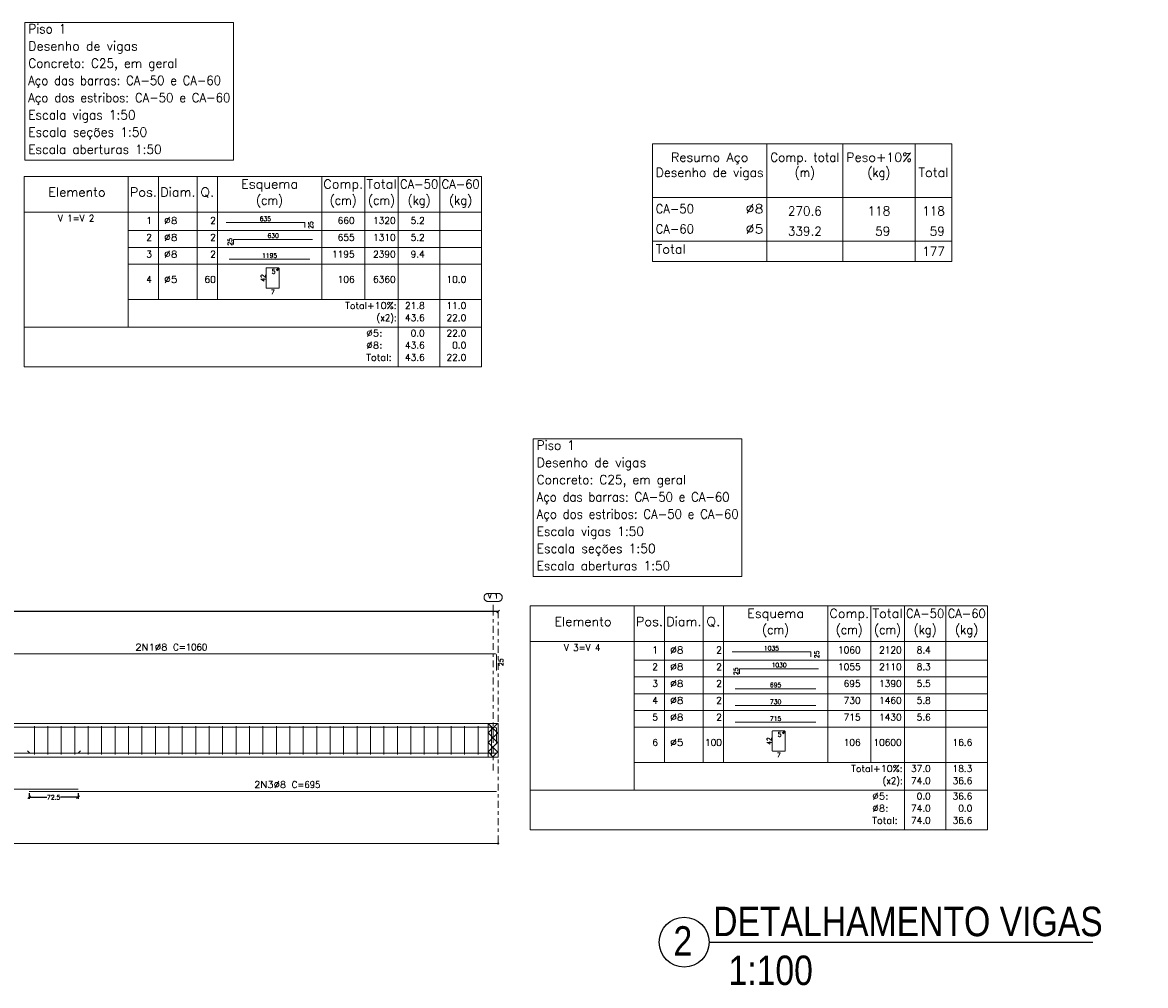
# Model space of a CAD drawing. Header units: metres. Extents: x 1291 to 1934, y 203 to 622.
# Tile 3 of 39: x 1322 to 1356, y 214 to 243. Entities that reach past the tile are written whole.
import ezdxf
from ezdxf.enums import TextEntityAlignment as Align

# ---------------------------------------------------------------- set-up
doc = ezdxf.new("R2010")
doc.units = ezdxf.units.M
doc.linetypes.add('CYPE_RAYAPUNTO', pattern=[0.4125, 0.2025, -0.105, 0, -0.105])
for name, color, linetype, lineweight in [('ARM_LONGITUDINAL_Ø8', 32, 'Continuous', 9), ('ARM_TRANSVERSAL_Ø5', 151, 'Continuous', 9), ('DETALHES_TABELA', 7, 'Continuous', 9), ('ELE_CONT_NOS', 122, 'Continuous', 9), ('ELE_CONT_VIG_CONCRETO', 2, 'Continuous', 9), ('ELE_COT_COT_ANCORAGENS', 3, 'Continuous', 0), ('ELE_COT_COT_ARM', 3, 'Continuous', 0), ('ELE_COT_COT_EST', 3, 'Continuous', 0), ('ELE_COT_COT_LIN_APOIOS', 2, 'CYPE_RAYAPUNTO', 0), ('ELE_REF_COT_LIN_AUX_COTA', 2, 'CYPE_RAYAPUNTO', 9), ('ELE_REF_REF_REFERENCIA', 3, 'Continuous', 9), ('ELE_REF_TEXTO_REF_REFERENCIA', 3, 'Continuous', 9), ('L1', 122, 'Continuous', 0), ('POR_ARM_LONG_ARM_TEXTOS', 3, 'Continuous', 9), ('POR_ARM_LONG_TXT_COMP', 3, 'Continuous', 9), ('TAB_MED_LINHAS', 1, 'Continuous', 9), ('TAB_MED_TEXTOS', 1, 'Continuous', 9), ('TABELAS', 1, 'Continuous', 0), ('Texto', 7, 'Continuous', 9), ('TEXTO_TABELAS', 1, 'Continuous', 0), ('TEXTOS_COTAS_DETALHES_TABELA', 1, 'Continuous', 0)]:
    doc.layers.add(name, color=color, linetype=linetype, lineweight=lineweight)
doc.layers.add('COBOGO', color=250, linetype='Continuous')
doc.styles.add('ARIAL', font='swissc.ttf')
doc.styles.add('CYPETXT', font='romans__.ttf', dxfattribs={"height": 0.2})
doc.styles.add('CYPETXT_0.2', font='romans__.ttf', dxfattribs={"height": 0.133333})
doc.dimstyles.new('cype_oblique', dxfattribs={"dimtxt": 0.18, "dimasz": 0.18, "dimexe": 0.05, "dimexo": 0.05, "dimgap": 0, "dimtad": 0, "dimdec": 4, "dimzin": 0, "dimdsep": 46, "dimtxsty": 'CYPETXT_0.2', "dimblk": 'OBLIQUE', "dimtsz": 0.04, "dimcen": 0.09, "dimadec": 0, "dimazin": 0, "dimtfac": 1, "dimtdec": 4, "dimtofl": 0, "dimtmove": 2, "dimatfit": 3, "dimfxl": 1, "dimtolj": 1, "dimtzin": 0, "dimarcsym": 0})

# ---------------------------------------------------------------- blocks, each defined once
blk = doc.blocks.new('*D307')
at = {"layer": 'Defpoints', "color": 0, "transparency": 16777216}
for p in [(1296.388, 225.483), (1296.388, 225.483), (1336.388, 225.483)]:
    blk.add_point(p, dxfattribs=at)
at = {"layer": 'L1', "color": 0, "lineweight": -2, "transparency": 16777216}
for p, q in [((1296.348, 225.443), (1296.428, 225.523)), ((1296.388, 225.483), (1316.277, 225.483)), ((1336.388, 225.483), (1316.498, 225.483)), ((1336.348, 225.443), (1336.428, 225.523))]:
    blk.add_line(p, q, dxfattribs=at)
at = {"layer": 'L1', "color": 0, "transparency": 16777216, "insert": (1316.388, 225.483), "char_height": 0.1333, "attachment_point": 5, "style": 'CYPETXT_0.2'}
blk.add_mtext('\\A1;20', dxfattribs=at)
blk = doc.blocks.new('_OBLIQUE')
at = {"color": 0, "linetype": 'ByBlock'}
blk.add_line((-0.5, -0.5), (0.5, 0.5), dxfattribs=at)
blk = doc.blocks.new('*D312')
at = {"layer": 'Defpoints', "color": 0, "transparency": 16777216}
for p in [(1322.438, 220.132), (1323.887, 220.132), (1323.887, 219.955)]:
    blk.add_point(p, dxfattribs=at)
at = {"layer": 'ELE_COT_COT_ARM', "color": 0, "lineweight": -2, "transparency": 16777216}
for p, q in [((1322.398, 219.915), (1322.478, 219.995)), ((1322.438, 220.082), (1322.438, 219.905)), ((1322.438, 219.955), (1322.957, 219.955)), ((1323.887, 219.955), (1323.368, 219.955)), ((1323.847, 219.915), (1323.927, 219.995)), ((1323.887, 220.082), (1323.887, 219.905))]:
    blk.add_line(p, q, dxfattribs=at)
at = {"layer": 'ELE_COT_COT_ARM', "color": 0, "transparency": 16777216, "insert": (1323.163, 219.955), "char_height": 0.1333, "attachment_point": 5, "style": 'CYPETXT_0.2'}
blk.add_mtext('\\A1;72.5', dxfattribs=at)

msp = doc.modelspace()

# ---------------------------------------------------------------- linework, layer by layer
at = {"layer": 'ARM_LONGITUDINAL_Ø8'}
for p, q in [((1322.45077, 221.26444), (1322.38006, 221.33515)), ((1323.89077, 221.26444), (1323.96148, 221.33515))]:
    msp.add_line(p, q, dxfattribs=at)
for points in [[(1336.33777, 223.72303), (1336.33777, 224.17503), (1336.33412, 224.1934), (1336.32371, 224.20897), (1336.30814, 224.21937), (1336.28977, 224.22303), (1315.63777, 224.22303)], [(1336.33777, 221.54044), (1336.33777, 221.99244), (1336.33412, 222.01081), (1336.32371, 222.02638), (1336.30814, 222.03678), (1336.28977, 222.04044), (1296.48577, 222.04044), (1296.4674, 222.03678), (1296.45183, 222.02638), (1296.44143, 222.01081), (1296.43777, 221.99244), (1296.43777, 221.54044)], [(1336.33777, 221.26444), (1296.43777, 221.26444)], [(1323.88727, 220.19244), (1309.28727, 220.19244)], [(1336.33777, 220.13244), (1322.43777, 220.13244)]]:
    msp.add_lwpolyline(points, dxfattribs=at)
at = {"layer": 'ARM_TRANSVERSAL_Ø5'}
for p, q in [((1322.58777, 222.07244), (1322.58777, 221.23244)), ((1322.98777, 222.07244), (1322.98777, 221.23244)), ((1323.38777, 222.07244), (1323.38777, 221.23244)), ((1323.78777, 222.07244), (1323.78777, 221.23244)), ((1324.18777, 222.07244), (1324.18777, 221.23244)), ((1324.58777, 222.07244), (1324.58777, 221.23244)), ((1324.98777, 222.07244), (1324.98777, 221.23244)), ((1325.38777, 222.07244), (1325.38777, 221.23244)), ((1325.78777, 222.07244), (1325.78777, 221.23244)), ((1326.18777, 222.07244), (1326.18777, 221.23244)), ((1326.58777, 222.07244), (1326.58777, 221.23244)), ((1326.98777, 222.07244), (1326.98777, 221.23244)), ((1327.38777, 222.07244), (1327.38777, 221.23244)), ((1327.78777, 222.07244), (1327.78777, 221.23244)), ((1328.18777, 222.07244), (1328.18777, 221.23244)), ((1328.58777, 222.07244), (1328.58777, 221.23244)), ((1328.98777, 222.07244), (1328.98777, 221.23244)), ((1329.38777, 222.07244), (1329.38777, 221.23244)), ((1329.78777, 222.07244), (1329.78777, 221.23244)), ((1330.18777, 222.07244), (1330.18777, 221.23244)), ((1330.58777, 222.07244), (1330.58777, 221.23244)), ((1330.98777, 222.07244), (1330.98777, 221.23244)), ((1331.38777, 222.07244), (1331.38777, 221.23244)), ((1331.78777, 222.07244), (1331.78777, 221.23244)), ((1332.18777, 222.07244), (1332.18777, 221.23244)), ((1332.58777, 222.07244), (1332.58777, 221.23244)), ((1332.98777, 222.07244), (1332.98777, 221.23244)), ((1333.38777, 222.07244), (1333.38777, 221.23244)), ((1333.78777, 222.07244), (1333.78777, 221.23244)), ((1334.18777, 222.07244), (1334.18777, 221.23244)), ((1334.58777, 222.07244), (1334.58777, 221.23244)), ((1334.98777, 222.07244), (1334.98777, 221.23244)), ((1335.38777, 222.07244), (1335.38777, 221.23244)), ((1335.78777, 222.07244), (1335.78777, 221.23244)), ((1336.18777, 222.07244), (1336.18777, 221.23244))]:
    msp.add_line(p, q, dxfattribs=at)
at = {"layer": 'COBOGO', "color": 0}
msp.add_line((1342.66331, 215.64632), (1354.0748, 215.64632), dxfattribs=at)
msp.add_circle((1341.9215, 215.64632), 0.74181, dxfattribs=at)
at = {"layer": 'DETALHES_TABELA'}
for points in [[(1328.29493, 237.05659), (1330.63661, 237.05659), (1330.63661, 236.90659)], [(1328.51621, 236.40656), (1328.51621, 236.55656), (1330.86093, 236.55656)], [(1328.38716, 235.96247), (1330.78716, 235.96247)], [(1329.81042, 235.61791), (1329.86791, 235.6754), (1329.87014, 235.67811), (1329.87179, 235.6812), (1329.87281, 235.68456), (1329.87315, 235.68805), (1329.87281, 235.69154), (1329.87179, 235.69489), (1329.87014, 235.69798), (1329.86791, 235.70069), (1329.8652, 235.70292), (1329.86211, 235.70457), (1329.85876, 235.70559), (1329.85527, 235.70593), (1329.50262, 235.70593), (1329.49578, 235.70457), (1329.48998, 235.70069), (1329.4861, 235.69489), (1329.48474, 235.68805), (1329.48474, 235.12382), (1329.4861, 235.11698), (1329.48998, 235.11117), (1329.49578, 235.10729), (1329.50262, 235.10593), (1329.85527, 235.10593), (1329.86211, 235.10729), (1329.86791, 235.11117), (1329.87179, 235.11698), (1329.87315, 235.12382), (1329.87315, 235.68805), (1329.87281, 235.69154), (1329.87179, 235.69489), (1329.87014, 235.69798), (1329.86791, 235.70069), (1329.8652, 235.70292), (1329.86211, 235.70457), (1329.85876, 235.70559), (1329.85527, 235.70593), (1329.85178, 235.70559), (1329.84842, 235.70457), (1329.84533, 235.70292), (1329.84262, 235.70069), (1329.78513, 235.6432)], [(1343.34998, 224.28046), (1345.68615, 224.28046), (1345.69158, 224.13046)], [(1343.57132, 223.63044), (1343.57132, 223.78044), (1345.91596, 223.78044)], [(1343.44219, 223.18638), (1345.84219, 223.18638)], [(1343.44219, 222.68638), (1345.84219, 222.68638)], [(1343.44219, 222.18638), (1345.84219, 222.18638)], [(1344.86546, 221.84182), (1344.92295, 221.89931), (1344.92518, 221.90202), (1344.92683, 221.90511), (1344.92785, 221.90847), (1344.92819, 221.91196), (1344.92785, 221.91544), (1344.92683, 221.9188), (1344.92518, 221.92189), (1344.92295, 221.9246), (1344.92024, 221.92683), (1344.91715, 221.92848), (1344.91379, 221.9295), (1344.9103, 221.92984), (1344.55766, 221.92984), (1344.55082, 221.92848), (1344.54501, 221.9246), (1344.54114, 221.9188), (1344.53977, 221.91196), (1344.53977, 221.34773), (1344.54114, 221.34088), (1344.54501, 221.33508), (1344.55082, 221.3312), (1344.55766, 221.32984), (1344.9103, 221.32984), (1344.91715, 221.3312), (1344.92295, 221.33508), (1344.92683, 221.34088), (1344.92819, 221.34773), (1344.92819, 221.91196), (1344.92785, 221.91544), (1344.92683, 221.9188), (1344.92518, 221.92189), (1344.92295, 221.9246), (1344.92024, 221.92683), (1344.91715, 221.92848), (1344.91379, 221.9295), (1344.9103, 221.92984), (1344.90681, 221.9295), (1344.90346, 221.92848), (1344.90037, 221.92683), (1344.89766, 221.9246), (1344.84016, 221.86711)]]:
    msp.add_lwpolyline(points, dxfattribs=at)
at = {"layer": 'ELE_CONT_NOS', "lineweight": 0}
for p, q in [((1336.08777, 221.86959), (1336.37062, 222.15244)), ((1336.38777, 221.85244), (1336.08777, 222.15244)), ((1336.08777, 221.58675), (1336.38777, 221.88675)), ((1336.38777, 221.56959), (1336.08777, 221.86959)), ((1336.38777, 222.13528), (1336.37062, 222.15244)), ((1336.08777, 221.30391), (1336.38777, 221.60391)), ((1336.38777, 221.28675), (1336.08777, 221.58675)), ((1336.23925, 221.15244), (1336.08777, 221.30391)), ((1336.21914, 221.15244), (1336.38777, 221.32107))]:
    msp.add_line(p, q, dxfattribs=at)
at = {"layer": 'ELE_CONT_NOS'}
msp.add_line((1336.38777, 222.15244), (1336.38777, 221.15244), dxfattribs=at)
for points in [[(1336.08777, 222.15244), (1336.38777, 222.15244)], [(1336.08777, 221.15244), (1336.38777, 221.15244)]]:
    msp.add_lwpolyline(points, dxfattribs=at)
at = {"layer": 'ELE_CONT_NOS', "lineweight": 0}
msp.add_lwpolyline([(1336.08777, 222.15244), (1336.08777, 221.15244), (1336.38777, 221.15244), (1336.38777, 222.15244), (1336.08777, 222.15244)], close=True, dxfattribs=at)
at = {"layer": 'ELE_CONT_VIG_CONCRETO'}
for p, q in [((1296.68777, 222.15244), (1336.08777, 222.15244)), ((1296.68777, 221.15244), (1336.08777, 221.15244))]:
    msp.add_line(p, q, dxfattribs=at)
at = {"layer": 'ELE_COT_COT_EST'}
msp.add_lwpolyline([(1296.38777, 218.5831), (1336.38777, 218.5831), (1336.38777, 218.6831)], dxfattribs=at)
msp.add_circle((1336.38777, 218.5831), 0.02, dxfattribs=at)
at = {"layer": 'ELE_COT_COT_LIN_APOIOS'}
msp.add_line((1336.38777, 225.48303), (1336.38777, 218.5831), dxfattribs=at)
at = {"layer": 'ELE_REF_COT_LIN_AUX_COTA'}
for p, q in [((1336.23777, 225.48303), (1336.23777, 225.78303)), ((1336.23777, 220.75244), (1336.23777, 225.48303))]:
    msp.add_line(p, q, dxfattribs=at)
at = {"layer": 'ELE_REF_REF_REFERENCIA'}
msp.add_lwpolyline([(1336.38877, 226.02303), (1336.39679, 226.02276), (1336.40477, 226.02196), (1336.41268, 226.02062), (1336.42048, 226.01876), (1336.42814, 226.01639), (1336.43562, 226.01351), (1336.44289, 226.01013), (1336.44993, 226.00628), (1336.45669, 226.00196), (1336.46314, 225.9972), (1336.46927, 225.99203), (1336.47503, 225.98645), (1336.48041, 225.9805), (1336.48538, 225.97421), (1336.48992, 225.9676), (1336.49401, 225.9607), (1336.49762, 225.95354), (1336.50075, 225.94616), (1336.50339, 225.93858), (1336.5055, 225.93085), (1336.5071, 225.92299), (1336.50817, 225.91504), (1336.50871, 225.90704), (1336.50871, 225.89902), (1336.50817, 225.89102), (1336.5071, 225.88307), (1336.5055, 225.87521), (1336.50339, 225.86747), (1336.50075, 225.8599), (1336.49762, 225.85252), (1336.49401, 225.84536), (1336.48992, 225.83846), (1336.48538, 225.83185), (1336.48041, 225.82555), (1336.47503, 225.8196), (1336.46927, 225.81403), (1336.46314, 225.80885), (1336.45669, 225.80409), (1336.44993, 225.79978), (1336.44289, 225.79593), (1336.43562, 225.79255), (1336.42814, 225.78967), (1336.42048, 225.78729), (1336.41268, 225.78543), (1336.40477, 225.7841), (1336.39679, 225.7833), (1336.38877, 225.78303), (1336.08677, 225.78303), (1336.07876, 225.7833), (1336.07078, 225.7841), (1336.06287, 225.78543), (1336.05507, 225.78729), (1336.04741, 225.78967), (1336.03993, 225.79255), (1336.03265, 225.79593), (1336.02562, 225.79978), (1336.01886, 225.80409), (1336.0124, 225.80885), (1336.00628, 225.81403), (1336.00051, 225.8196), (1335.99514, 225.82555), (1335.99016, 225.83185), (1335.98563, 225.83846), (1335.98154, 225.84536), (1335.97792, 225.85252), (1335.97479, 225.8599), (1335.97216, 225.86747), (1335.97004, 225.87521), (1335.96844, 225.88307), (1335.96738, 225.89102), (1335.96684, 225.89902), (1335.96684, 225.90704), (1335.96738, 225.91504), (1335.96844, 225.92299), (1335.97004, 225.93085), (1335.97216, 225.93858), (1335.97479, 225.94616), (1335.97792, 225.95354), (1335.98154, 225.9607), (1335.98563, 225.9676), (1335.99016, 225.97421), (1335.99514, 225.9805), (1336.00051, 225.98645), (1336.00628, 225.99203), (1336.0124, 225.9972), (1336.01886, 226.00196), (1336.02562, 226.00628), (1336.03265, 226.01013), (1336.03993, 226.01351), (1336.04741, 226.01639), (1336.05507, 226.01876), (1336.06287, 226.02062), (1336.07078, 226.02196), (1336.07876, 226.02276), (1336.08677, 226.02303), (1336.38877, 226.02303)], close=True, dxfattribs=at)
at = {"layer": 'TAB_MED_TEXTOS', "lineweight": 5}
for p, q in [((1322.30508, 243.0093), (1328.51538, 243.0093)), ((1322.30508, 243.0093), (1322.30508, 238.91143)), ((1328.51538, 243.0093), (1328.51538, 238.91143)), ((1322.30508, 238.91143), (1328.51538, 238.91143)), ((1337.43116, 230.61913), (1343.64146, 230.61913)), ((1337.43116, 230.61913), (1337.43116, 226.52126)), ((1343.64146, 230.61913), (1343.64146, 226.52126)), ((1337.43116, 226.52126), (1343.64146, 226.52126))]:
    msp.add_line(p, q, dxfattribs=at)
at = {"layer": 'TABELAS'}
for p, q in [((1344.38373, 235.89942), (1344.38373, 239.39942)), ((1346.63973, 235.89942), (1346.63973, 239.39942)), ((1348.79173, 235.89942), (1348.79173, 239.39942)), ((1322.28116, 237.31447), (1322.28116, 238.42447)), ((1322.28116, 238.42447), (1335.88916, 238.42447)), ((1325.38116, 237.31447), (1325.38116, 238.42447)), ((1326.28516, 237.31447), (1326.28516, 238.42447)), ((1327.43316, 237.31447), (1327.43316, 238.42447)), ((1328.03716, 237.31447), (1328.03716, 238.42447)), ((1331.13716, 237.31447), (1331.13716, 238.42447)), ((1332.42116, 237.31447), (1332.42116, 238.42447)), ((1333.41716, 237.31447), (1333.41716, 238.42447)), ((1334.65316, 237.31447), (1334.65316, 238.42447)), ((1335.88916, 237.31447), (1335.88916, 238.42447)), ((1340.97573, 237.79942), (1349.88773, 237.79942)), ((1322.28116, 237.36447), (1335.88916, 237.36447)), ((1322.28116, 233.99447), (1322.28116, 237.31447)), ((1325.38116, 233.99447), (1325.38116, 237.31447)), ((1326.28516, 234.76447), (1326.28516, 237.31447)), ((1327.43316, 234.76447), (1327.43316, 237.31447)), ((1328.03716, 234.76447), (1328.03716, 237.31447)), ((1331.13716, 234.76447), (1331.13716, 237.31447)), ((1332.42116, 234.76447), (1332.42116, 237.31447)), ((1333.41716, 233.99447), (1333.41716, 237.31447)), ((1334.65316, 233.99447), (1334.65316, 237.31447)), ((1335.88916, 233.99447), (1335.88916, 237.31447)), ((1325.38116, 234.76447), (1335.88916, 234.76447)), ((1322.28116, 233.89447), (1322.28116, 233.99447)), ((1322.28116, 233.94447), (1335.88916, 233.94447)), ((1322.28116, 233.53447), (1322.28116, 233.89447)), ((1325.38116, 233.94447), (1325.38116, 233.99447)), ((1333.41716, 233.89447), (1333.41716, 233.99447)), ((1333.41716, 233.53447), (1333.41716, 233.89447)), ((1334.65316, 233.89447), (1334.65316, 233.99447)), ((1334.65316, 233.53447), (1334.65316, 233.89447)), ((1335.88916, 233.89447), (1335.88916, 233.99447)), ((1335.88916, 233.53447), (1335.88916, 233.89447)), ((1322.28116, 233.17447), (1322.28116, 233.53447)), ((1333.41716, 233.17447), (1333.41716, 233.53447)), ((1334.65316, 233.17447), (1334.65316, 233.53447)), ((1335.88916, 233.17447), (1335.88916, 233.53447)), ((1322.28116, 232.76447), (1322.28116, 233.17447)), ((1333.41716, 232.76447), (1333.41716, 233.17447)), ((1334.65316, 232.76447), (1334.65316, 233.17447)), ((1335.88916, 232.76447), (1335.88916, 233.17447)), ((1322.28116, 232.76447), (1335.88916, 232.76447)), ((1337.33619, 224.53838), (1337.33619, 225.64838)), ((1337.33619, 225.64838), (1350.94419, 225.64838)), ((1340.43619, 224.53838), (1340.43619, 225.64838)), ((1341.34019, 224.53838), (1341.34019, 225.64838)), ((1342.48819, 224.53838), (1342.48819, 225.64838)), ((1343.09219, 224.53838), (1343.09219, 225.64838)), ((1346.19219, 224.53838), (1346.19219, 225.64838)), ((1347.47619, 224.53838), (1347.47619, 225.64838)), ((1348.47219, 224.53838), (1348.47219, 225.64838)), ((1349.70819, 224.53838), (1349.70819, 225.64838)), ((1350.94419, 224.53838), (1350.94419, 225.64838)), ((1337.33619, 224.58838), (1350.94419, 224.58838)), ((1337.33619, 220.21838), (1337.33619, 224.53838)), ((1340.43619, 220.21838), (1340.43619, 224.53838)), ((1341.34019, 220.98838), (1341.34019, 224.53838)), ((1342.48819, 220.98838), (1342.48819, 224.53838)), ((1343.09219, 220.98838), (1343.09219, 224.53838)), ((1346.19219, 220.98838), (1346.19219, 224.53838)), ((1347.47619, 220.98838), (1347.47619, 224.53838)), ((1348.47219, 220.21838), (1348.47219, 224.53838)), ((1349.70819, 220.21838), (1349.70819, 224.53838)), ((1350.94419, 220.21838), (1350.94419, 224.53838)), ((1340.43619, 220.98838), (1350.94419, 220.98838)), ((1337.33619, 220.11838), (1337.33619, 220.21838)), ((1340.43619, 220.16838), (1340.43619, 220.21838)), ((1348.47219, 220.11838), (1348.47219, 220.21838)), ((1349.70819, 220.11838), (1349.70819, 220.21838)), ((1350.94419, 220.11838), (1350.94419, 220.21838)), ((1337.33619, 220.16838), (1350.94419, 220.16838)), ((1337.33619, 219.75838), (1337.33619, 220.11838)), ((1348.47219, 219.75838), (1348.47219, 220.11838)), ((1349.70819, 219.75838), (1349.70819, 220.11838)), ((1350.94419, 219.75838), (1350.94419, 220.11838)), ((1337.33619, 219.39838), (1337.33619, 219.75838)), ((1348.47219, 219.39838), (1348.47219, 219.75838)), ((1349.70819, 219.39838), (1349.70819, 219.75838)), ((1350.94419, 219.39838), (1350.94419, 219.75838)), ((1337.33619, 218.98838), (1337.33619, 219.39838)), ((1348.47219, 218.98838), (1348.47219, 219.39838)), ((1349.70819, 218.98838), (1349.70819, 219.39838)), ((1350.94419, 218.98838), (1350.94419, 219.39838)), ((1337.33619, 218.98838), (1350.94419, 218.98838))]:
    msp.add_line(p, q, dxfattribs=at)
msp.add_lwpolyline([(1340.97573, 235.89942), (1349.88773, 235.89942), (1349.88773, 239.39942), (1340.97573, 239.39942), (1340.97573, 235.89942)], close=True, dxfattribs=at)
at = {"layer": 'TEXTO_TABELAS'}
for p, q in [((1325.38116, 236.81447), (1335.88916, 236.81447)), ((1325.38116, 236.31447), (1335.88916, 236.31447)), ((1340.97573, 236.49942), (1349.88773, 236.49942)), ((1325.38116, 235.81447), (1335.88916, 235.81447)), ((1340.43619, 224.03838), (1350.94419, 224.03838)), ((1340.43619, 223.53838), (1350.94419, 223.53838)), ((1340.43619, 223.03838), (1350.94419, 223.03838)), ((1340.43619, 222.53838), (1350.94419, 222.53838)), ((1340.43619, 222.03838), (1350.94419, 222.03838))]:
    msp.add_line(p, q, dxfattribs=at)

# ---------------------------------------------------------------- texts
at = {"layer": 'ELE_COT_COT_ANCORAGENS', "style": 'CYPETXT', "width": 0.872087}
msp.add_text('25', height=0.133333, rotation=90, dxfattribs=at).set_placement((1336.53777, 223.86103), (1336.53777, 224.08503), align=Align.FIT)
at = {"layer": 'ELE_REF_TEXTO_REF_REFERENCIA', "style": 'CYPETXT', "width": 0.796702}
msp.add_text('V 1', height=0.133333, dxfattribs=at).set_placement((1336.08677, 225.86969), (1336.38877, 225.86969), align=Align.FIT)
at = {"layer": 'POR_ARM_LONG_ARM_TEXTOS', "style": 'CYPETXT', "width": 0.980675}
for s, p, p2 in [('2N1%%c8', (1325.59377, 224.32303), (1326.54777, 224.32303)), ('2N3%%c8', (1329.12652, 220.23244), (1330.08052, 220.23244))]:
    msp.add_text(s, height=0.2, dxfattribs=at).set_placement(p, p2, align=Align.FIT)
at = {"layer": 'POR_ARM_LONG_TXT_COMP', "style": 'CYPETXT'}
for s, width, p, p2 in [(' C=1060', 0.784056, (1326.58777, 224.32303), (1327.73377, 224.32303)), (' C=695', 0.770693, (1330.12052, 220.23244), (1331.09852, 220.23244))]:
    msp.add_text(s, height=0.2, dxfattribs=dict(at, width=width)).set_placement(p, p2, align=Align.FIT)
at = {"layer": 'TAB_MED_LINHAS', "style": 'CYPETXT'}
for s, height, width, p, p2 in [('Piso 1', 0.273333, 0.810548, (1322.40668, 242.68453), (1323.54121, 242.68453)), ('Desenho de vigas', 0.2733333, 0.854516, (1322.40668, 242.1723), (1325.66635, 242.1723)), ('Concreto: C25, em geral', 0.2733333, 0.808749, (1322.40668, 241.66006), (1326.84745, 241.66006)), ('Aço das barras: CA-50 e CA-60', 0.2733333, 0.775955, (1322.40668, 241.14783), (1328.14285, 241.14783)), ('Aço dos estribos: CA-50 e CA-60', 0.2733333, 0.78069, (1322.40668, 240.6356), (1328.41801, 240.6356)), ('Escala vigas 1:50', 0.2733333, 0.829922, (1322.40668, 240.12336), (1325.59861, 240.12336)), ('Escala seções 1:50', 0.2733333, 0.840186, (1322.40668, 239.61113), (1325.94575, 239.61113)), ('Escala aberturas 1:50', 0.2733333, 0.832302, (1322.40668, 239.0989), (1326.37755, 239.0989)), ('Piso 1', 0.273333, 0.810548, (1337.53276, 230.29436), (1338.66729, 230.29436)), ('Desenho de vigas', 0.2733333, 0.854516, (1337.53276, 229.78213), (1340.79243, 229.78213)), ('Concreto: C25, em geral', 0.2733333, 0.808749, (1337.53276, 229.26989), (1341.97353, 229.26989)), ('Aço das barras: CA-50 e CA-60', 0.2733333, 0.775955, (1337.53276, 228.75766), (1343.26893, 228.75766)), ('Aço dos estribos: CA-50 e CA-60', 0.2733333, 0.78069, (1337.53276, 228.24543), (1343.54409, 228.24543)), ('Escala vigas 1:50', 0.2733333, 0.829922, (1337.53276, 227.73319), (1340.72469, 227.73319)), ('Escala seções 1:50', 0.2733333, 0.840186, (1337.53276, 227.22096), (1341.07183, 227.22096)), ('Escala aberturas 1:50', 0.2733333, 0.832302, (1337.53276, 226.70873), (1341.50363, 226.70873))]:
    msp.add_text(s, height=height, dxfattribs=dict(at, width=width)).set_placement(p, p2, align=Align.FIT)
at = {"layer": 'Texto', "color": 0, "attachment_point": 1, "style": 'ARIAL'}
for s, insert, char_height, width in [('DETALHAMENTO VIGAS', (1342.78418, 216.69903), 0.8754762, 16.2111371), ('\\pxqc;2', (1333.77596, 216.11892), 0.875476, 16.2111371), ('\\pxqc,tc5; 1:100', (1342.68473, 215.24545), 0.8754762, 3.3436256)]:
    msp.add_mtext(s, dxfattribs=dict(at, insert=insert, char_height=char_height, width=width))
at = {"layer": 'TEXTO_TABELAS', "style": 'CYPETXT'}
for s, height, width, p, p2 in [('Resumo Aço', 0.266667, 0.895203, (1341.52973, 238.86609), (1343.82973, 238.86609)), ('Comp. total', 0.2666667, 0.822443, (1344.48373, 238.86609), (1346.53973, 238.86609)), ('Peso+10%', 0.266667, 0.916204, (1346.73973, 238.86609), (1348.69173, 238.86609)), ('Desenho de vigas', 0.2666667, 0.861996, (1341.07573, 238.41275), (1344.28373, 238.41275)), ('(m)', 0.266667, 0.804818, (1345.21173, 238.41275), (1345.81173, 238.41275)), ('(kg)', 0.266667, 0.827454, (1347.37373, 238.41275), (1348.05773, 238.41275)), ('Total', 0.266667, 0.935074, (1348.89173, 238.41275), (1349.78773, 238.41275)), ('Esquema', 0.266667, 0.936434, (1328.73916, 238.0678), (1330.43516, 238.0678)), ('Comp.', 0.266667, 0.895294, (1331.18716, 238.0678), (1332.37116, 238.0678)), ('Total', 0.266667, 0.935074, (1332.47116, 238.0678), (1333.36716, 238.0678)), ('CA-50', 0.266667, 0.812904, (1333.46716, 238.0678), (1334.60316, 238.0678)), ('CA-60', 0.266667, 0.812904, (1334.70316, 238.0678), (1335.83916, 238.0678)), ('Elemento', 0.266667, 0.922929, (1323.00616, 237.8278), (1324.70616, 237.8278)), ('Pos.', 0.266667, 0.930043, (1325.43116, 237.8278), (1326.23516, 237.8278)), ('Diam.', 0.266667, 0.924206, (1326.33516, 237.8278), (1327.38316, 237.8278)), ('Q.', 0.266667, 1.025415, (1327.52316, 237.8278), (1327.94716, 237.8278)), ('(cm)', 0.266667, 0.818573, (1329.18716, 237.5878), (1329.98716, 237.5878)), ('(cm)', 0.266667, 0.818573, (1331.37916, 237.5878), (1332.17916, 237.5878)), ('(cm)', 0.266667, 0.818573, (1332.51916, 237.5878), (1333.31916, 237.5878)), ('(kg)', 0.266667, 0.827454, (1333.69316, 237.5878), (1334.37716, 237.5878)), ('(kg)', 0.266667, 0.827454, (1334.92916, 237.5878), (1335.61316, 237.5878)), ('CA-50', 0.266667, 0.812904, (1341.07573, 237.33275), (1342.21173, 237.33275)), ('%%c8', 0.266667, 1.069283, (1343.74773, 237.33275), (1344.28373, 237.33275)), ('V 1=V 2', 0.2, 0.779033, (1323.29116, 237.08447), (1324.37116, 237.08447)), ('270.6', 0.266667, 0.869846, (1345.00773, 237.26609), (1346.01573, 237.26609)), ('118', 0.266667, 0.872087, (1347.37973, 237.26609), (1348.05173, 237.26609)), ('118', 0.266667, 0.872087, (1349.00373, 237.26609), (1349.67573, 237.26609)), ('1', 0.2, 0.872087, (1325.91716, 237.01447), (1326.08516, 237.01447)), ('%%c8', 0.2, 1.069283, (1326.44816, 237.01447), (1326.85016, 237.01447)), ('2', 0.2, 0.872087, (1327.81916, 237.01447), (1327.98716, 237.01447)), ('660', 0.2, 0.872087, (1331.61116, 237.01447), (1332.11516, 237.01447)), ('1320', 0.2, 0.872087, (1332.66716, 237.01447), (1333.33916, 237.01447)), ('5.2', 0.2, 0.868061, (1333.78316, 237.01447), (1334.20316, 237.01447)), ('CA-60', 0.266667, 0.812904, (1341.07573, 236.73275), (1342.21173, 236.73275)), ('%%c5', 0.266667, 1.069283, (1343.74773, 236.73275), (1344.28373, 236.73275)), ('339.2', 0.266667, 0.869846, (1345.00773, 236.66609), (1346.01573, 236.66609)), ('59', 0.266667, 0.872087, (1347.60373, 236.66609), (1348.05173, 236.66609)), ('59', 0.266667, 0.872087, (1349.22773, 236.66609), (1349.67573, 236.66609)), ('2', 0.2, 0.872087, (1325.91716, 236.51447), (1326.08516, 236.51447)), ('%%c8', 0.2, 1.069283, (1326.44816, 236.51447), (1326.85016, 236.51447)), ('2', 0.2, 0.872087, (1327.81916, 236.51447), (1327.98716, 236.51447)), ('655', 0.2, 0.872087, (1331.61116, 236.51447), (1332.11516, 236.51447)), ('1310', 0.2, 0.872087, (1332.66716, 236.51447), (1333.33916, 236.51447)), ('5.2', 0.2, 0.868061, (1333.78316, 236.51447), (1334.20316, 236.51447)), ('Total', 0.266667, 0.935074, (1341.07573, 236.13275), (1341.97173, 236.13275)), ('177', 0.266667, 0.872087, (1349.00373, 236.06609), (1349.67573, 236.06609)), ('3', 0.2, 0.872087, (1325.91716, 236.01447), (1326.08516, 236.01447)), ('%%c8', 0.2, 1.069283, (1326.44816, 236.01447), (1326.85016, 236.01447)), ('2', 0.2, 0.872087, (1327.81916, 236.01447), (1327.98716, 236.01447)), ('1195', 0.2, 0.872087, (1331.44316, 236.01447), (1332.11516, 236.01447)), ('2390', 0.2, 0.872087, (1332.66716, 236.01447), (1333.33916, 236.01447)), ('9.4', 0.2, 0.868061, (1333.78316, 236.01447), (1334.20316, 236.01447)), ('4', 0.2, 0.872087, (1325.91716, 235.26447), (1326.08516, 235.26447)), ('%%c5', 0.2, 1.069283, (1326.44816, 235.26447), (1326.85016, 235.26447)), ('60', 0.2, 0.872087, (1327.65116, 235.26447), (1327.98716, 235.26447)), ('106', 0.2, 0.872087, (1331.61116, 235.26447), (1332.11516, 235.26447)), ('6360', 0.2, 0.872087, (1332.66716, 235.26447), (1333.33916, 235.26447)), ('10.0', 0.2, 0.869207, (1334.85116, 235.26447), (1335.43916, 235.26447)), ('Total+10%:', 0.2, 0.906318, (1331.83416, 234.48447), (1333.36716, 234.48447)), ('21.8', 0.2, 0.869207, (1333.61516, 234.48447), (1334.20316, 234.48447)), ('11.0', 0.2, 0.869207, (1334.85116, 234.48447), (1335.43916, 234.48447)), ('(x2):', 0.2, 0.820215, (1332.77016, 234.12447), (1333.36716, 234.12447)), ('43.6', 0.2, 0.869207, (1333.61516, 234.12447), (1334.20316, 234.12447)), ('22.0', 0.2, 0.869207, (1334.85116, 234.12447), (1335.43916, 234.12447)), ('%%c5:', 0.2, 1.02422, (1332.46116, 233.66447), (1332.94716, 233.66447)), ('0.0', 0.2, 0.868061, (1333.78316, 233.66447), (1334.20316, 233.66447)), ('22.0', 0.2, 0.869207, (1334.85116, 233.66447), (1335.43916, 233.66447)), ('%%c8:', 0.2, 1.02422, (1332.46116, 233.30447), (1332.94716, 233.30447)), ('43.6', 0.2, 0.869207, (1333.61516, 233.30447), (1334.20316, 233.30447)), ('0.0', 0.2, 0.868061, (1335.01916, 233.30447), (1335.43916, 233.30447)), ('Total:', 0.2, 0.925094, (1332.46116, 232.94447), (1333.21716, 232.94447)), ('43.6', 0.2, 0.869207, (1333.61516, 232.94447), (1334.20316, 232.94447)), ('22.0', 0.2, 0.869207, (1334.85116, 232.94447), (1335.43916, 232.94447)), ('Esquema', 0.266667, 0.936434, (1343.79419, 225.29171), (1345.49019, 225.29171)), ('Comp.', 0.266667, 0.895294, (1346.24219, 225.29171), (1347.42619, 225.29171)), ('Total', 0.266667, 0.935074, (1347.52619, 225.29171), (1348.42219, 225.29171)), ('CA-50', 0.266667, 0.812904, (1348.52219, 225.29171), (1349.65819, 225.29171)), ('CA-60', 0.266667, 0.812904, (1349.75819, 225.29171), (1350.89419, 225.29171)), ('Elemento', 0.266667, 0.922929, (1338.06119, 225.05171), (1339.76119, 225.05171)), ('Pos.', 0.266667, 0.930043, (1340.48619, 225.05171), (1341.29019, 225.05171)), ('Diam.', 0.266667, 0.924206, (1341.39019, 225.05171), (1342.43819, 225.05171)), ('Q.', 0.266667, 1.025415, (1342.57819, 225.05171), (1343.00219, 225.05171)), ('(cm)', 0.266667, 0.818573, (1344.24219, 224.81171), (1345.04219, 224.81171)), ('(cm)', 0.266667, 0.818573, (1346.43419, 224.81171), (1347.23419, 224.81171)), ('(cm)', 0.266667, 0.818573, (1347.57419, 224.81171), (1348.37419, 224.81171)), ('(kg)', 0.266667, 0.827454, (1348.74819, 224.81171), (1349.43219, 224.81171)), ('(kg)', 0.266667, 0.827454, (1349.98419, 224.81171), (1350.66819, 224.81171)), ('V 3=V 4', 0.2, 0.779033, (1338.34619, 224.30838), (1339.42619, 224.30838)), ('1', 0.2, 0.872087, (1340.97219, 224.23838), (1341.14019, 224.23838)), ('%%c8', 0.2, 1.069283, (1341.50319, 224.23838), (1341.90519, 224.23838)), ('2', 0.2, 0.872087, (1342.87419, 224.23838), (1343.04219, 224.23838)), ('1060', 0.2, 0.872087, (1346.49819, 224.23838), (1347.17019, 224.23838)), ('2120', 0.2, 0.872087, (1347.72219, 224.23838), (1348.39419, 224.23838)), ('8.4', 0.2, 0.868061, (1348.83819, 224.23838), (1349.25819, 224.23838)), ('2', 0.2, 0.872087, (1340.97219, 223.73838), (1341.14019, 223.73838)), ('%%c8', 0.2, 1.069283, (1341.50319, 223.73838), (1341.90519, 223.73838)), ('2', 0.2, 0.872087, (1342.87419, 223.73838), (1343.04219, 223.73838)), ('1055', 0.2, 0.872087, (1346.49819, 223.73838), (1347.17019, 223.73838)), ('2110', 0.2, 0.872087, (1347.72219, 223.73838), (1348.39419, 223.73838)), ('8.3', 0.2, 0.868061, (1348.83819, 223.73838), (1349.25819, 223.73838)), ('3', 0.2, 0.872087, (1340.97219, 223.23838), (1341.14019, 223.23838)), ('%%c8', 0.2, 1.069283, (1341.50319, 223.23838), (1341.90519, 223.23838)), ('2', 0.2, 0.872087, (1342.87419, 223.23838), (1343.04219, 223.23838)), ('695', 0.2, 0.872087, (1346.66619, 223.23838), (1347.17019, 223.23838)), ('1390', 0.2, 0.872087, (1347.72219, 223.23838), (1348.39419, 223.23838)), ('5.5', 0.2, 0.868061, (1348.83819, 223.23838), (1349.25819, 223.23838)), ('4', 0.2, 0.872087, (1340.97219, 222.73838), (1341.14019, 222.73838)), ('%%c8', 0.2, 1.069283, (1341.50319, 222.73838), (1341.90519, 222.73838)), ('2', 0.2, 0.872087, (1342.87419, 222.73838), (1343.04219, 222.73838)), ('730', 0.2, 0.872087, (1346.66619, 222.73838), (1347.17019, 222.73838)), ('1460', 0.2, 0.872087, (1347.72219, 222.73838), (1348.39419, 222.73838)), ('5.8', 0.2, 0.868061, (1348.83819, 222.73838), (1349.25819, 222.73838)), ('5', 0.2, 0.872087, (1340.97219, 222.23838), (1341.14019, 222.23838)), ('%%c8', 0.2, 1.069283, (1341.50319, 222.23838), (1341.90519, 222.23838)), ('2', 0.2, 0.872087, (1342.87419, 222.23838), (1343.04219, 222.23838)), ('715', 0.2, 0.872087, (1346.66619, 222.23838), (1347.17019, 222.23838)), ('1430', 0.2, 0.872087, (1347.72219, 222.23838), (1348.39419, 222.23838)), ('5.6', 0.2, 0.868061, (1348.83819, 222.23838), (1349.25819, 222.23838)), ('6', 0.2, 0.872087, (1340.97219, 221.48838), (1341.14019, 221.48838)), ('%%c5', 0.2, 1.069283, (1341.50319, 221.48838), (1341.90519, 221.48838)), ('100', 0.2, 0.872087, (1342.53819, 221.48838), (1343.04219, 221.48838)), ('106', 0.2, 0.872087, (1346.66619, 221.48838), (1347.17019, 221.48838)), ('10600', 0.2, 0.872087, (1347.55419, 221.48838), (1348.39419, 221.48838)), ('16.6', 0.2, 0.869207, (1349.90619, 221.48838), (1350.49419, 221.48838)), ('Total+10%:', 0.2, 0.906318, (1346.88919, 220.70838), (1348.42219, 220.70838)), ('37.0', 0.2, 0.869207, (1348.67019, 220.70838), (1349.25819, 220.70838)), ('18.3', 0.2, 0.869207, (1349.90619, 220.70838), (1350.49419, 220.70838)), ('(x2):', 0.2, 0.820215, (1347.82519, 220.34838), (1348.42219, 220.34838)), ('74.0', 0.2, 0.869207, (1348.67019, 220.34838), (1349.25819, 220.34838)), ('36.6', 0.2, 0.869207, (1349.90619, 220.34838), (1350.49419, 220.34838)), ('%%c5:', 0.2, 1.02422, (1347.51619, 219.88838), (1348.00219, 219.88838)), ('0.0', 0.2, 0.868061, (1348.83819, 219.88838), (1349.25819, 219.88838)), ('36.6', 0.2, 0.869207, (1349.90619, 219.88838), (1350.49419, 219.88838)), ('%%c8:', 0.2, 1.02422, (1347.51619, 219.52838), (1348.00219, 219.52838)), ('74.0', 0.2, 0.869207, (1348.67019, 219.52838), (1349.25819, 219.52838)), ('0.0', 0.2, 0.868061, (1350.07419, 219.52838), (1350.49419, 219.52838)), ('Total:', 0.2, 0.925094, (1347.51619, 219.16838), (1348.27219, 219.16838)), ('74.0', 0.2, 0.869207, (1348.67019, 219.16838), (1349.25819, 219.16838)), ('36.6', 0.2, 0.869207, (1349.90619, 219.16838), (1350.49419, 219.16838))]:
    msp.add_text(s, height=height, dxfattribs=dict(at, width=width)).set_placement(p, p2, align=Align.FIT)
at = {"layer": 'TEXTOS_COTAS_DETALHES_TABELA', "style": 'CYPETXT', "width": 0.872087}
for s, height, p, p2 in [('635', 0.133333, (1329.29335, 237.09935), (1329.62935, 237.09935)), ('630', 0.133333, (1329.52503, 236.59938), (1329.86103, 236.59938)), ('1195', 0.133333, (1329.36316, 236.00647), (1329.81116, 236.00647)), ('5', 0.13333, (1329.64842, 235.53458), (1329.76042, 235.53458)), ('7', 0.13333, (1329.62295, 234.92301), (1329.73495, 234.92301)), ('1035', 0.133333, (1344.29406, 224.32329), (1344.74206, 224.32329)), ('1030', 0.133333, (1344.52237, 223.82332), (1344.97037, 223.82332)), ('695', 0.133333, (1344.47419, 223.23038), (1344.81019, 223.23038)), ('730', 0.133333, (1344.47419, 222.73038), (1344.81019, 222.73038)), ('715', 0.133333, (1344.47419, 222.23038), (1344.81019, 222.23038)), ('5', 0.13333, (1344.70346, 221.75848), (1344.81546, 221.75848)), ('7', 0.13333, (1344.67798, 221.14692), (1344.78998, 221.14692))]:
    msp.add_text(s, height=height, dxfattribs=at).set_placement(p, p2, align=Align.FIT)
for s, p, p2 in [('25', (1330.87938, 236.86959), (1330.87938, 237.09359)), ('25', (1328.47339, 236.36956), (1328.47339, 236.59356)), ('42', (1329.46116, 235.29393), (1329.46116, 235.51793)), ('25', (1345.93441, 224.09346), (1345.93441, 224.31746)), ('25', (1343.52843, 223.59344), (1343.52843, 223.81744)), ('42', (1344.5162, 221.51784), (1344.5162, 221.74184))]:
    msp.add_text(s, height=0.133333, rotation=90, dxfattribs=at).set_placement(p, p2, align=Align.FIT)

# ---------------------------------------------------------------- dimensions: what is measured, and where the dimension line sits
at = {"layer": 'ELE_COT_COT_ARM'}
dim = msp.add_aligned_dim(p1=(1322.43777, 220.13244), p2=(1323.88727, 220.13244), distance=-0.17733, text='72.5', dimstyle='cype_oblique', dxfattribs=at)
dim.commit()
dim.dimension.update_dxf_attribs({"geometry": '*D312', "text_midpoint": (1323.16252, 219.9551)})
at = {"layer": 'L1'}
dim = msp.add_aligned_dim(p1=(1336.38777, 225.48303), p2=(1296.38777, 225.48303), distance=0, text='20', dimstyle='cype_oblique', override={"dimexe": 0, "dimexo": 0}, dxfattribs=at)
dim.commit()
dim.dimension.update_dxf_attribs({"geometry": '*D307', "text_midpoint": (1316.38777, 225.48303)})

doc.saveas('drawing.dxf')
